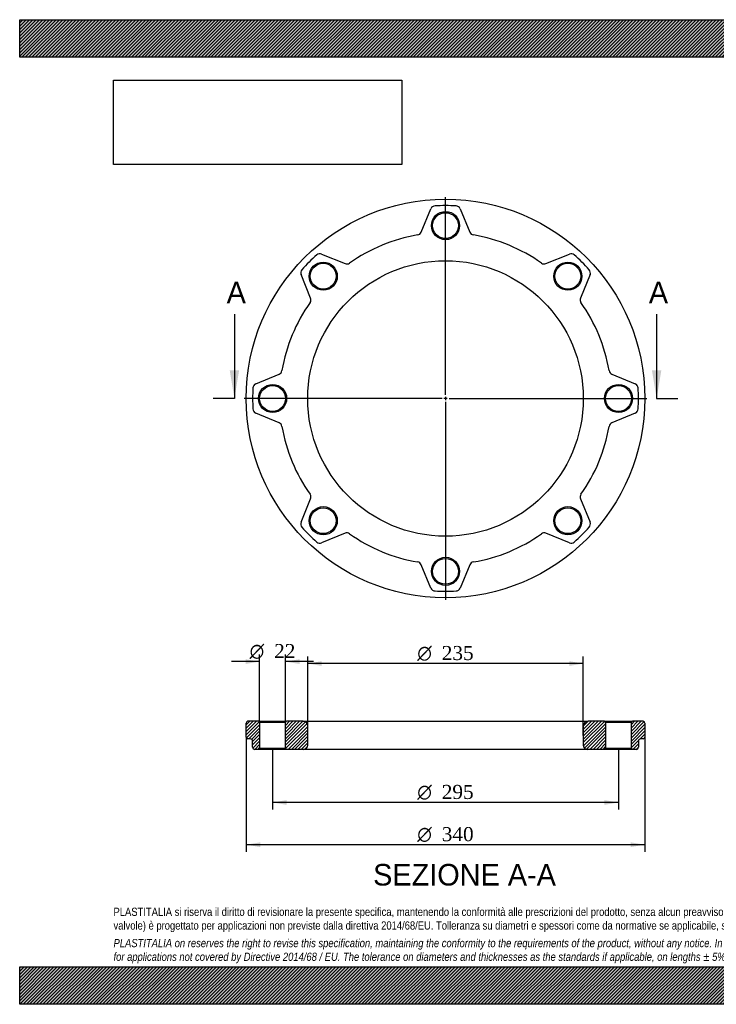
# Model space of a CAD drawing. Header units: millimetres. Extents: x 0 to 1188, y 0 to 840.
# Tile 1 of 2: x 0 to 594, y 0 to 840. Entities that reach past the tile are written whole.
import ezdxf
from ezdxf.enums import TextEntityAlignment as Align
from ezdxf.lldxf.tags import DXFTag

# ---------------------------------------------------------------- set-up
doc = ezdxf.new("R2010")
doc.units = ezdxf.units.MM
doc.header["$LTSCALE"] = 4
for name, color, linetype in [('Default', 7, 'Continuous'), ('DV2_Default', 7, 'Continuous'), ('FA200B', 7, 'Continuous')]:
    doc.layers.add(name, color=color, linetype=linetype)
doc.styles.add('SEACAD_Solid_Edge_ANSI', font='seans.ttf')
doc.styles.add('SEACAD_Solid_Edge_ANSI1_Symbols', font='semeca1.ttf')
doc.styles.add('SEACAD_Times_New_Roman', font='times.ttf')
tags = doc.linetypes.add('CENTER2', pattern=[28.575, 19.05, -3.175, 3.175, -3.175]).pattern_tags.tags
tags[10:11] = [DXFTag(74, 4), DXFTag(75, 0), DXFTag(340, '0'), DXFTag(46, 0.0), DXFTag(50, 0.0), DXFTag(44, 0.0), DXFTag(45, 0.0)]
tags[8:9] = [DXFTag(74, 4), DXFTag(75, 0), DXFTag(340, '0'), DXFTag(46, 0.0), DXFTag(50, 0.0), DXFTag(44, 0.0), DXFTag(45, 0.0)]
tags[6:7] = [DXFTag(74, 4), DXFTag(75, 0), DXFTag(340, '0'), DXFTag(46, 0.0), DXFTag(50, 0.0), DXFTag(44, 0.0), DXFTag(45, 0.0)]
tags[4:5] = [DXFTag(74, 4), DXFTag(75, 0), DXFTag(340, '0'), DXFTag(46, 0.0), DXFTag(50, 0.0), DXFTag(44, 0.0), DXFTag(45, 0.0)]
picture_1 = doc.add_image_def('image1.jpg', size_in_pixel=(4302, 1260))

# ---------------------------------------------------------------- blocks, each defined once
blk = doc.blocks.new('SE1')
at = {"layer": 'DV2_Default', "color": 7, "linetype": 'CENTER2'}
for p, q in [((363.11, 519.86), (363.11, 688.61)), ((360.11, 516.86), (191.36, 516.86)), ((364.61, 516.86), (361.61, 516.86)), ((363.11, 518.36), (363.11, 515.36)), ((363.11, 513.86), (363.11, 345.11)), ((366.11, 516.86), (534.86, 516.86))]:
    blk.add_line(p, q, dxfattribs=at)
at = {"layer": 'FA200B', "color": 7, "linetype": 'Continuous'}
for p, q in [((342.31, 658.73), (350.68, 678.67)), ((375.54, 678.67), (383.91, 658.73)), ((257.48, 640.06), (277.5, 631.89)), ((448.72, 631.89), (468.74, 640.06)), ((248.08, 602.47), (239.91, 622.49)), ((486.32, 622.49), (478.14, 602.47)), ((201.3, 529.29), (221.24, 537.66)), ((504.99, 537.66), (524.92, 529.29)), ((221.24, 496.06), (201.3, 504.43)), ((524.92, 504.43), (504.99, 496.06)), ((239.91, 411.23), (248.08, 431.25)), ((478.14, 431.25), (486.32, 411.23)), ((277.5, 401.83), (257.48, 393.65)), ((468.74, 393.65), (448.72, 401.83)), ((350.68, 355.05), (342.31, 374.98)), ((383.91, 374.98), (375.54, 355.05))]:
    blk.add_line(p, q, dxfattribs=at)
for centre, radius in [((363.11, 516.86), 170), ((363.11, 664.36), 12), ((363.11, 664.36), 11), ((363.11, 516.86), 117.5), ((258.81, 621.16), 12), ((258.81, 621.16), 11), ((467.41, 621.16), 12), ((467.41, 621.16), 11), ((215.61, 516.86), 12), ((215.61, 516.86), 11), ((510.61, 516.86), 12), ((510.61, 516.86), 11), ((258.81, 412.56), 12), ((258.81, 412.56), 11), ((467.41, 412.56), 12), ((467.41, 412.56), 11), ((363.11, 369.36), 12), ((363.11, 369.36), 11)]:
    blk.add_circle(centre, radius, dxfattribs=at)
for centre, radius, start, end in [((354.37, 677.12), 4, 93.12134, 157.21297), ((363.11, 516.86), 164.5, 86.87866, 93.12134), ((371.85, 677.12), 4, 22.78703, 86.87866), ((363.11, 516.86), 141.5, 99.68994, 125.31006), ((338.62, 660.28), 4, 279.68994, 337.21297), ((387.6, 660.28), 4, 202.78703, 260.31006), ((363.11, 516.86), 141.5, 54.68994, 80.31006), ((363.11, 516.86), 164.5, 131.87866, 138.12134), ((255.97, 636.36), 4, 67.78703, 131.87866), ((470.25, 636.36), 4, 48.12134, 112.21297), ((363.11, 516.86), 164.5, 41.87866, 48.12134), ((279.01, 635.59), 4, 247.78703, 305.31006), ((447.21, 635.59), 4, 234.68994, 292.21297), ((243.61, 624), 4, 138.12134, 202.21297), ((482.61, 624), 4, 337.78703, 41.87866), ((363.11, 516.86), 141.5, 144.68994, 170.31006), ((244.38, 600.96), 4, 324.68994, 22.21297), ((481.84, 600.96), 4, 157.78703, 215.31006), ((363.11, 516.86), 141.5, 9.68994, 35.31006), ((219.69, 541.35), 4, 292.78703, 350.31006), ((506.54, 541.35), 4, 189.68994, 247.21297), ((202.85, 525.6), 4, 112.78703, 176.87866), ((523.37, 525.6), 4, 3.12134, 67.21297), ((363.11, 516.86), 164.5, 176.87866, 183.12134), ((363.11, 516.86), 164.5, 356.87866, 3.12134), ((202.85, 508.12), 4, 183.12134, 247.21297), ((523.37, 508.12), 4, 292.78703, 356.87866), ((219.69, 492.37), 4, 9.68994, 67.21297), ((506.54, 492.37), 4, 112.78703, 170.31006), ((363.11, 516.86), 141.5, 189.68994, 215.31006), ((363.11, 516.86), 141.5, 324.68994, 350.31006), ((244.38, 432.76), 4, 337.78703, 35.31006), ((481.84, 432.76), 4, 144.68994, 202.21297), ((243.61, 409.72), 4, 157.78703, 221.87866), ((363.11, 516.86), 164.5, 221.87866, 228.12134), ((363.11, 516.86), 164.5, 311.87866, 318.12134), ((482.61, 409.72), 4, 318.12134, 22.21297), ((279.01, 398.13), 4, 54.68994, 112.21297), ((363.11, 516.86), 141.5, 234.68994, 260.31006), ((363.11, 516.86), 141.5, 279.68994, 305.31006), ((447.21, 398.13), 4, 67.78703, 125.31006), ((255.97, 397.36), 4, 228.12134, 292.21297), ((470.25, 397.36), 4, 247.78703, 311.87866), ((338.62, 373.44), 4, 22.78703, 80.31006), ((387.6, 373.44), 4, 99.68994, 157.21297), ((354.37, 356.6), 4, 202.78703, 266.87866), ((371.85, 356.6), 4, 273.12134, 337.21297), ((363.11, 516.86), 164.5, 266.87866, 273.12134)]:
    blk.add_arc(centre, radius, start, end, dxfattribs=at)
blk = doc.blocks.new('SE3')
at = {"color": 7, "linetype": 'Continuous', "style": 'SEACAD_Solid_Edge_ANSI'}
blk.add_text('A', height=18.4, dxfattribs=at).set_placement((176.48, 616.46), align=Align.TOP_LEFT)
blk = doc.blocks.new('SE4')
at = {"color": 7, "linetype": 'Continuous', "style": 'SEACAD_Solid_Edge_ANSI'}
blk.add_text('A', height=18.4, dxfattribs=at).set_placement((536.48, 616.46), align=Align.TOP_LEFT)
blk = doc.blocks.new('SEANNOT_GROUP')
at = {"linetype": 'Continuous'}
blk.add_hatch(color=7, dxfattribs=at).paths.add_polyline_path([(179.11, 540.86), (183.11, 516.86), (187.11, 540.86)])
at = {"color": 7, "linetype": 'Continuous'}
blk.add_lwpolyline([(183.11, 588.86), (183.11, 516.86)], dxfattribs=at)
blk = doc.blocks.new('SEANNOT_GROUP1')
at = {"linetype": 'Continuous'}
blk.add_hatch(color=7, dxfattribs=at).paths.add_polyline_path([(539.11, 540.86), (543.11, 516.86), (547.11, 540.86)])
at = {"color": 7, "linetype": 'Continuous'}
blk.add_lwpolyline([(543.11, 588.86), (543.11, 516.86)], dxfattribs=at)
blk = doc.blocks.new('SE2')
at = {"layer": 'Default', "color": 7, "linetype": 'CENTER2'}
for p, q in [((183.11, 516.86), (165.11, 516.86)), ((543.11, 516.86), (561.11, 516.86))]:
    blk.add_line(p, q, dxfattribs=at)
at = {"layer": 'Default'}
for name in ['SE3', 'SE4', 'SEANNOT_GROUP', 'SEANNOT_GROUP1']:
    blk.add_blockref(name, (0, 0), dxfattribs=at)
blk = doc.blocks.new('SE5')
at = {"layer": 'FA200B', "linetype": 'Continuous'}
h = blk.add_hatch(dxfattribs=at)
h.set_pattern_fill('LINE', scale=0.62992, angle=45, style=0)
edge = h.paths.add_edge_path()
edge.add_line((203.61, 241.49), (194.61, 241.49))
edge.add_arc((194.61, 239.99), 1.5, 90, 180)
edge.add_line((193.11, 239.99), (193.11, 227.99))
edge.add_arc((194.61, 227.99), 1.5, 180, 270)
edge.add_line((194.61, 226.49), (196.61, 226.49))
edge.add_arc((196.61, 224.49), 2, 0, 90, ccw=False)
edge.add_line((198.61, 224.49), (198.61, 219.49))
edge.add_arc((200.61, 219.49), 2, 180, 270)
edge.add_line((200.61, 217.49), (203.61, 217.49))
edge.add_line((203.61, 217.49), (204.61, 218.49))
edge.add_line((204.61, 218.49), (204.61, 240.49))
edge.add_line((204.61, 240.49), (203.61, 241.49))
h = blk.add_hatch(dxfattribs=at)
h.set_pattern_fill('LINE', scale=0.62992, angle=45, style=0)
edge = h.paths.add_edge_path()
edge.add_line((227.61, 217.49), (242.11, 217.49))
edge.add_arc((242.11, 220.99), 3.5, 270, 360)
edge.add_line((245.61, 220.99), (245.61, 237.49))
edge.add_arc((241.61, 237.49), 4, 0, 90)
edge.add_line((241.61, 241.49), (227.61, 241.49))
edge.add_line((227.61, 241.49), (226.61, 240.49))
edge.add_line((226.61, 240.49), (226.61, 218.49))
edge.add_line((226.61, 218.49), (227.61, 217.49))
h = blk.add_hatch(dxfattribs=at)
h.set_pattern_fill('LINE', scale=0.62992, angle=45, style=0)
edge = h.paths.add_edge_path()
edge.add_line((499.61, 218.49), (499.61, 240.49))
edge.add_line((499.61, 240.49), (498.61, 241.49))
edge.add_line((498.61, 241.49), (484.61, 241.49))
edge.add_arc((484.61, 237.49), 4, 90, 180)
edge.add_line((480.61, 237.49), (480.61, 220.99))
edge.add_arc((484.11, 220.99), 3.5, 180, 270)
edge.add_line((484.11, 217.49), (498.61, 217.49))
edge.add_line((498.61, 217.49), (499.61, 218.49))
h = blk.add_hatch(dxfattribs=at)
h.set_pattern_fill('LINE', scale=0.62992, angle=45, style=0)
edge = h.paths.add_edge_path()
edge.add_line((521.61, 240.49), (521.61, 218.49))
edge.add_line((521.61, 218.49), (522.61, 217.49))
edge.add_line((522.61, 217.49), (525.61, 217.49))
edge.add_arc((525.61, 219.49), 2, 270, 360)
edge.add_line((527.61, 219.49), (527.61, 224.49))
edge.add_arc((529.61, 224.49), 2, 90, 180, ccw=False)
edge.add_line((529.61, 226.49), (531.61, 226.49))
edge.add_arc((531.61, 227.99), 1.5, 270, 360)
edge.add_line((533.11, 227.99), (533.11, 239.99))
edge.add_arc((531.61, 239.99), 1.5, 0, 90)
edge.add_line((531.61, 241.49), (522.61, 241.49))
edge.add_line((522.61, 241.49), (521.61, 240.49))
at = {"layer": 'FA200B', "color": 7, "linetype": 'Continuous'}
for p, q in [((193.11, 227.99), (193.11, 239.99)), ((203.61, 241.49), (194.61, 241.49)), ((203.61, 241.49), (227.61, 241.49)), ((203.61, 241.49), (204.61, 240.49)), ((226.61, 240.49), (204.61, 240.49)), ((204.61, 240.49), (204.61, 218.49)), ((226.61, 240.49), (227.61, 241.49)), ((226.61, 218.49), (226.61, 240.49)), ((241.61, 241.49), (227.61, 241.49)), ((241.61, 241.49), (484.61, 241.49)), ((245.61, 220.99), (245.61, 237.49)), ((480.61, 237.49), (480.61, 220.99)), ((498.61, 241.49), (484.61, 241.49)), ((498.61, 241.49), (522.61, 241.49)), ((498.61, 241.49), (499.61, 240.49)), ((521.61, 240.49), (499.61, 240.49)), ((499.61, 240.49), (499.61, 218.49)), ((521.61, 240.49), (522.61, 241.49)), ((521.61, 218.49), (521.61, 240.49)), ((531.61, 241.49), (522.61, 241.49)), ((533.11, 239.99), (533.11, 227.99)), ((196.61, 226.49), (194.61, 226.49)), ((198.61, 219.49), (198.61, 224.49)), ((204.61, 218.49), (203.61, 217.49)), ((204.61, 218.49), (226.61, 218.49)), ((227.61, 217.49), (226.61, 218.49)), ((499.61, 218.49), (498.61, 217.49)), ((499.61, 218.49), (521.61, 218.49)), ((522.61, 217.49), (521.61, 218.49)), ((527.61, 224.49), (527.61, 219.49)), ((531.61, 226.49), (529.61, 226.49)), ((203.61, 217.49), (200.61, 217.49)), ((227.61, 217.49), (203.61, 217.49)), ((242.11, 217.49), (227.61, 217.49)), ((484.11, 217.49), (242.11, 217.49)), ((498.61, 217.49), (484.11, 217.49)), ((522.61, 217.49), (498.61, 217.49)), ((525.61, 217.49), (522.61, 217.49))]:
    blk.add_line(p, q, dxfattribs=at)
for centre, radius, start, end in [((194.61, 239.99), 1.5, 90, 180), ((241.61, 237.49), 4, 0, 90), ((484.61, 237.49), 4, 90, 180), ((531.61, 239.99), 1.5, 0, 90), ((194.61, 227.99), 1.5, 180, 270), ((531.61, 227.99), 1.5, 270, 0), ((196.61, 224.49), 2, 0, 90), ((200.61, 219.49), 2, 180, 270), ((242.11, 220.99), 3.5, 270, 0), ((484.11, 220.99), 3.5, 180, 270), ((525.61, 219.49), 2, 270, 0), ((529.61, 224.49), 2, 90, 180)]:
    blk.add_arc(centre, radius, start, end, dxfattribs=at)
blk = doc.blocks.new('GDimGGroup')
at = {"layer": 'Default', "linetype": 'Continuous'}
for points in [[(257.61, 292.7), (245.61, 290.7), (257.61, 288.7)], [(468.61, 292.7), (468.61, 288.7), (480.61, 290.7)]]:
    blk.add_hatch(color=7, dxfattribs=at).paths.add_polyline_path(points)
at = {"layer": 'Default', "color": 7, "linetype": 'Continuous'}
for p, q in [((245.61, 229.24), (245.61, 296.7)), ((480.61, 229.24), (480.61, 296.7)), ((480.61, 290.7), (245.61, 290.7))]:
    blk.add_line(p, q, dxfattribs=at)
for s, style, p in [('O', 'SEACAD_Solid_Edge_ANSI1_Symbols', (339.02, 305.7)), ('235', 'SEACAD_Times_New_Roman', (359.9, 305.7))]:
    blk.add_text(s, height=12, dxfattribs=dict(at, style=style)).set_placement(p, align=Align.TOP_LEFT)
blk = doc.blocks.new('GDimGGroup1')
at = {"layer": 'Default', "linetype": 'Continuous'}
for points in [[(205.11, 134.18), (205.11, 138.18), (193.11, 136.18)], [(521.11, 134.18), (533.11, 136.18), (521.11, 138.18)]]:
    blk.add_hatch(color=7, dxfattribs=at).paths.add_polyline_path(points)
at = {"layer": 'Default', "color": 7, "linetype": 'Continuous'}
for p, q in [((193.11, 227.99), (193.11, 130.18)), ((533.11, 227.99), (533.11, 130.18)), ((533.11, 136.18), (193.11, 136.18))]:
    blk.add_line(p, q, dxfattribs=at)
for s, style, p in [('O', 'SEACAD_Solid_Edge_ANSI1_Symbols', (339.02, 151.18)), ('340', 'SEACAD_Times_New_Roman', (359.9, 151.18))]:
    blk.add_text(s, height=12, dxfattribs=dict(at, style=style)).set_placement(p, align=Align.TOP_LEFT)
blk = doc.blocks.new('GDimGGroup2')
at = {"layer": 'Default', "linetype": 'Continuous'}
for points in [[(227.61, 170.18), (227.61, 174.18), (215.61, 172.18)], [(498.61, 170.18), (510.61, 172.18), (498.61, 174.18)]]:
    blk.add_hatch(color=7, dxfattribs=at).paths.add_polyline_path(points)
at = {"layer": 'Default', "color": 7, "linetype": 'Continuous'}
for p, q in [((215.61, 217.49), (215.61, 166.18)), ((510.61, 217.49), (510.61, 166.18)), ((510.61, 172.18), (215.61, 172.18))]:
    blk.add_line(p, q, dxfattribs=at)
for s, style, p in [('O', 'SEACAD_Solid_Edge_ANSI1_Symbols', (339.02, 187.18)), ('295', 'SEACAD_Times_New_Roman', (359.9, 187.18))]:
    blk.add_text(s, height=12, dxfattribs=dict(at, style=style)).set_placement(p, align=Align.TOP_LEFT)
blk = doc.blocks.new('GDimGGroup3')
at = {"layer": 'Default', "linetype": 'Continuous'}
for points in [[(192.61, 294.36), (192.61, 290.36), (204.61, 292.36)], [(238.61, 294.36), (226.61, 292.36), (238.61, 290.36)]]:
    blk.add_hatch(color=7, dxfattribs=at).paths.add_polyline_path(points)
at = {"layer": 'Default', "color": 7, "linetype": 'Continuous'}
for p, q in [((204.61, 240.49), (204.61, 298.36)), ((226.61, 240.49), (226.61, 298.36)), ((204.61, 292.36), (180.61, 292.36)), ((250.61, 292.36), (226.61, 292.36))]:
    blk.add_line(p, q, dxfattribs=at)
for s, style, p in [('O', 'SEACAD_Solid_Edge_ANSI1_Symbols', (196.07, 307.36)), ('22', 'SEACAD_Times_New_Roman', (216.95, 307.36))]:
    blk.add_text(s, height=12, dxfattribs=dict(at, style=style)).set_placement(p, align=Align.TOP_LEFT)

msp = doc.modelspace()

# ---------------------------------------------------------------- hatches: boundary and pattern name
at = {"layer": 'Default', "linetype": 'Continuous'}
h = msp.add_hatch(dxfattribs=at)
h.set_pattern_fill('LINE', scale=0.629921, angle=45, style=0)
h.paths.add_polyline_path([(1188, 808), (1188, 840), (0, 840), (0, 808)])
for points in [[(1188, 808), (1188, 840), (0, 840), (0, 808)], [(1188, 0), (1188, 32), (0, 32), (0, 0)]]:
    msp.add_hatch(color=7, dxfattribs=at).paths.add_polyline_path(points)
h = msp.add_hatch(dxfattribs=at)
h.set_pattern_fill('LINE', scale=0.629921, angle=45, style=0)
h.paths.add_polyline_path([(1188, 0), (1188, 32), (0, 32), (0, 0)])

# ---------------------------------------------------------------- linework, layer by layer
at = {"layer": 'Default', "color": 7, "linetype": 'Continuous'}
for p, q in [((0, 840), (1188, 840)), ((0, 808), (0, 840)), ((1188, 808), (0, 808)), ((0, 32), (1188, 32)), ((0, 0), (0, 32)), ((1188, 0), (0, 0))]:
    msp.add_line(p, q, dxfattribs=at)

# ---------------------------------------------------------------- block references
at = {"layer": 'Default'}
for name in ['SE1', 'SE2', 'GDimGGroup3', 'GDimGGroup', 'SE5', 'GDimGGroup1', 'GDimGGroup2']:
    msp.add_blockref(name, (0, 0), dxfattribs=at)

# ---------------------------------------------------------------- texts
at = {"layer": 'Default', "color": 7, "linetype": 'Continuous', "style": 'SEACAD_Solid_Edge_ANSI'}
msp.add_text('SEZIONE A-A', height=18.4, dxfattribs=at).set_placement((301.37, 119.74), align=Align.TOP_LEFT)
at = {"layer": 'Default', "insert": (80, 82.41), "char_height": 7, "width": 1028, "attachment_point": 1}
msp.add_mtext("{\\fArial Narrow|b0||i0||c0|p34;\\C7;\\H7.;\\W1.;PLASTITALIA si riserva il diritto di revisionare la presente specifica, mantenendo la conformità alle prescrizioni del prodotto, senza alcun preavviso. In caso di assegnazione d'ordine si riserva di compiere una più dettagliata analisi tecnico/qualitativa. Il presente prodotto (ad esclusione delle \\P}{\\fArial Narrow|b0||i0||c0|p34;\\C7;\\H7.;\\W1.;valvole) è progettato per applicazioni non previste dalla direttiva 2014/68/EU. Tolleranza su diametri e spessori come da normative se applicabile, su lunghezze ±5%, su angoli ±2°, se non diversamente specificato.\\P}{\\fArial Narrow|b0||i0||c0|p34;\\C7;\\H2.;\\W1.;   \\P}{\\fArial Narrow|b0||i1||c0|p34;\\C7;\\H7.;\\W1.;PLASTITALIA on reserves the right to revise this specification, maintaining the conformity to the requirements of the product, without any notice. In case of assignation of order on will reserve to make a more detailed analysis technical/qualitative. This product (excluding valves) is designed \\P}{\\fArial Narrow|b0||i1||c0|p34;\\C7;\\H7.;\\W1.;for applications not covered by Directive 2014/68 / EU. The tolerance on diameters and thicknesses as the standards if applicable, on lengths ± 5%, on angles ± 2 °, unless otherwise indicated.\\P}", dxfattribs=at)

# ---------------------------------------------------------------- pictures from other files: only their frames are drawn
image = msp.add_image(picture_1, insert=(80, 716.41), size_in_units=(245.83, 72))
image.dxf.flags = 7

doc.saveas('drawing.dxf')
